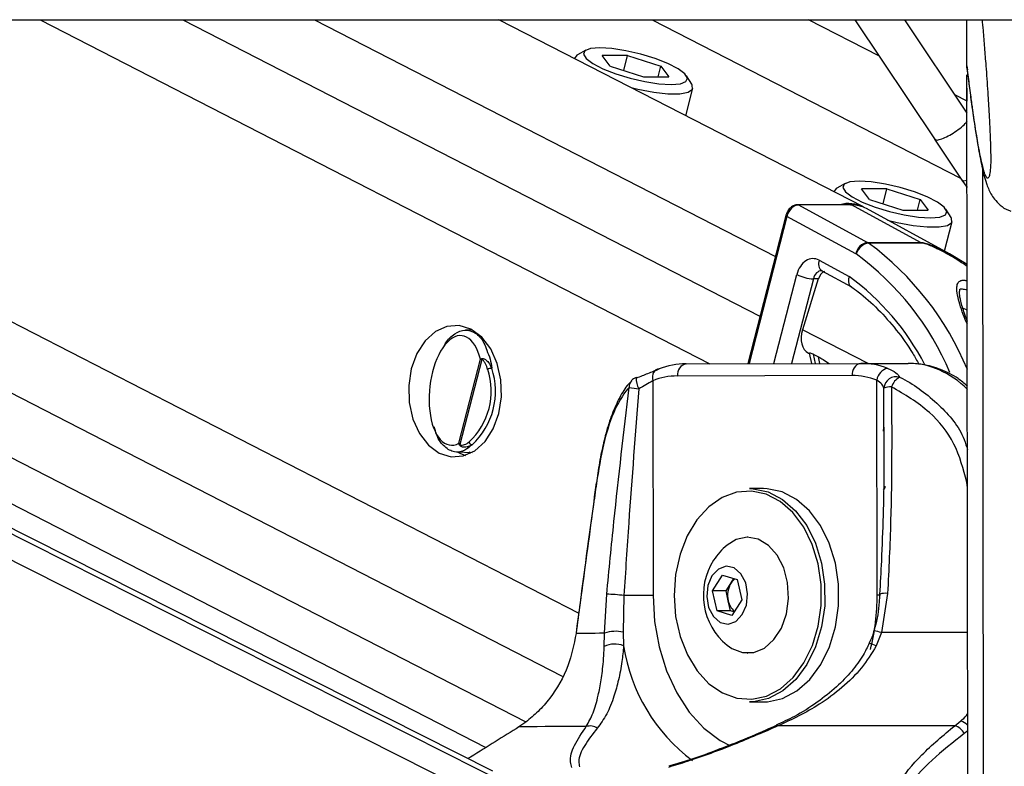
# Model space of a CAD drawing. Header units: millimetres. Extents: x 20 to 22981, y 40 to 19992.
# Tile 47 of 120: x 9338 to 9500, y 6490 to 6612. Entities that reach past the tile are written whole.
import ezdxf

# ---------------------------------------------------------------- set-up
doc = ezdxf.new("R2010")
doc.units = ezdxf.units.MM
doc.header["$LTSCALE"] = 2
doc.layers.add('COMPONENT_GEOMETRY', color=7, linetype='Continuous')
doc.styles.add('SLDTEXTSTYLE0', font='TXT', dxfattribs={"width": 0.75})
doc.dimstyles.new('SLDDIMSTYLE0', dxfattribs={"dimtxt": 100, "dimasz": 6.604, "dimexe": 0, "dimexo": 0.0625, "dimgap": 25, "dimtad": 0, "dimtih": 1, "dimtoh": 1, "dimdec": 0, "dimrnd": 1e-09, "dimzin": 12, "dimdsep": 46, "dimtxsty": 'SLDTEXTSTYLE0', "dimsah": 1, "dimcen": 0.09, "dimadec": 0, "dimazin": 3, "dimtfac": 1, "dimtdec": 0, "dimtofl": 0, "dimtmove": 0, "dimatfit": 3, "dimfxl": 1, "dimfrac": 2, "dimtolj": 1, "dimtzin": 12, "dimarcsym": 0})

# ---------------------------------------------------------------- blocks, each defined once
blk = doc.blocks.new('_D_5')
at = {"layer": 'COMPONENT_GEOMETRY', "color": 7}
for p, q in [((10452.12, 6612.47), (10452.12, 4529.82)), ((10252.05, 4509.51), (10221.59, 4509.51)), ((10221.59, 4509.51), (10221.59, 4350.76)), ((10652.19, 4509.51), (10682.66, 4509.51)), ((10682.66, 4509.51), (10682.66, 4350.76)), ((10221.59, 4350.76), (10252.05, 4350.76)), ((10682.66, 4350.76), (10652.19, 4350.76)), ((10452.12, 2118.49), (10452.12, 4201.14)), ((7098.83, 2118.49), (10458.47, 2118.49))]:
    blk.add_line(p, q, dxfattribs=at)
for points in [[(10452.12, 6612.47), (10451.11, 6605.86), (10453.14, 6605.86)], [(10452.12, 2118.49), (10453.14, 2125.1), (10451.11, 2125.1)]]:
    blk.add_solid(points, dxfattribs=at)
at = {"layer": 'COMPONENT_GEOMETRY', "color": 7, "char_height": 100, "attachment_point": 1, "style": 'SLDTEXTSTYLE0'}
for s, insert in [('7\'4.46"', (10252.05, 4479.66)), ('2247mm', (10179.35, 4330.05))]:
    blk.add_mtext(s, dxfattribs=dict(at, insert=insert))

msp = doc.modelspace()

# ---------------------------------------------------------------- linework, layer by layer
at = {"color": 7, "linetype": 'Continuous', "lineweight": 25}
for p, q in [((6966.76, 6612.47), (9506.66, 6612.47)), ((9415.7, 6489.2), (9171.49, 6612.47)), ((9182.22, 6612.47), (9414.56, 6493.07)), ((9476.47, 6581.74), (9416.69, 6612.47)), ((9479.02, 6606.54), (9467.49, 6612.47)), ((9475.07, 6612.47), (9488.23, 6592.73)), ((9493.47, 6597.13), (9483.25, 6612.47)), ((9493.46, 6604.55), (9493.45, 6612.47)), ((9493.46, 6604.55), (9493.45, 6612.47)), ((9493.46, 6604.55), (9493.45, 6612.47)), ((9493.46, 6606.78), (9493.45, 6612.47)), ((9493.46, 6604.88), (9493.45, 6612.47)), ((9493.46, 6606.38), (9493.45, 6612.47)), ((9429.11, 6606.2), (9429.09, 6606.09)), ((9430.96, 6607.47), (9429.57, 6606.7)), ((9437.78, 6606.57), (9433.63, 6606.57)), ((9434.94, 6604.83), (9433.63, 6606.57)), ((9437.16, 6604.13), (9437.78, 6606.57)), ((9437.78, 6606.57), (9443.24, 6604.83)), ((9493.46, 6604.87), (9493.46, 6606.38)), ((9434.94, 6604.83), (9440.39, 6603.1)), ((9442.79, 6603.1), (9443.24, 6604.83)), ((9443.24, 6604.83), (9444.54, 6603.1)), ((9493.46, 6604.88), (9493.46, 6604.87)), ((9493.46, 6604.87), (9493.52, 6604.23)), ((9440.39, 6603.1), (9444.54, 6603.1)), ((9448.33, 6601.88), (9447.47, 6603.23)), ((9493.47, 6599.12), (9493.46, 6603.42)), ((9493.63, 6480.13), (9493.46, 6603.42)), ((9493.46, 6600.12), (9493.46, 6603.42)), ((9447.33, 6596.72), (9448.48, 6601.22)), ((9493.47, 6599.12), (9491.45, 6600.15)), ((9493.47, 6599.96), (9493.46, 6600.12)), ((9493.46, 6599.12), (9493.46, 6600.12)), ((9488.14, 6592.86), (9492.63, 6586.13)), ((9473.5, 6585.61), (9472.1, 6584.84)), ((9492.63, 6586.13), (9493.49, 6584.91)), ((9471.65, 6584.34), (9471.62, 6584.24)), ((9480.32, 6584.71), (9476.17, 6584.71)), ((9477.47, 6582.98), (9476.17, 6584.71)), ((9479.69, 6582.27), (9480.32, 6584.71)), ((9480.32, 6584.71), (9485.77, 6582.98)), ((9474.35, 6582.12), (9465.67, 6582.12)), ((9465.82, 6582.08), (9477.16, 6575.94)), ((9474.5, 6582.08), (9465.82, 6582.08)), ((9485.84, 6575.94), (9474.5, 6582.08)), ((9477.47, 6582.98), (9482.92, 6581.24)), ((9485.33, 6581.24), (9485.77, 6582.98)), ((9485.77, 6582.98), (9487.08, 6581.24)), ((9463.76, 6580.35), (9457.52, 6556.04)), ((9475.24, 6574.07), (9463.92, 6580.2)), ((9490.59, 6574.07), (9476.97, 6581.47)), ((9482.92, 6581.24), (9487.08, 6581.24)), ((9490.86, 6580.02), (9490.01, 6581.37)), ((9489.77, 6574.51), (9491.02, 6579.36)), ((9477.16, 6575.94), (9485.84, 6575.94)), ((9486.02, 6575.83), (9477.34, 6575.83)), ((9493.5, 6572.31), (9490.58, 6574.06)), ((9469.22, 6573.01), (9474.13, 6570.35)), ((9469.64, 6571.26), (9469.68, 6571.25)), ((9469.68, 6571.25), (9474.53, 6568.62)), ((9469.08, 6569.93), (9466.5, 6561.61)), ((9469.08, 6569.93), (9468.27, 6569.96)), ((9412.32, 6561.56), (9411.2, 6561.54)), ((9467.46, 6557.77), (9467.61, 6557.69)), ((9467.6, 6557.74), (9467.94, 6556.07)), ((9468.25, 6557.62), (9469.13, 6557.17)), ((9410.14, 6542.98), (9413.68, 6556.76)), ((9413.88, 6556.73), (9410.3, 6542.79)), ((9447.4, 6556.01), (9476.03, 6556.09)), ((9476.03, 6556.09), (9483.82, 6556.09)), ((9441.92, 6553.24), (9441.97, 6518)), ((9474.62, 6554.09), (9445.98, 6554.01)), ((9478.74, 6518.1), (9478.69, 6553.34)), ((9479.79, 6544.94), (9479.8, 6545.62)), ((9409.76, 6541.55), (9412.32, 6541.48)), ((9412.1, 6541.36), (9411.84, 6541.5)), ((9460.07, 6535.55), (9457.81, 6535.55)), ((9457.52, 6527.55), (9457.48, 6527.55)), ((9451.73, 6518.79), (9453.38, 6521.35)), ((9453.38, 6521.35), (9455.78, 6520.61)), ((9454.77, 6520.07), (9455.22, 6520.79)), ((9455.78, 6520.61), (9456.52, 6517.31)), ((9452.48, 6515.49), (9451.73, 6518.79)), ((9453.94, 6518.79), (9451.73, 6518.79)), ((9453.94, 6518.79), (9454.77, 6520.07)), ((9454.31, 6517.14), (9453.94, 6518.79)), ((9434.02, 6511.8), (9434.37, 6518.21)), ((9437.2, 6518), (9437.08, 6511.99)), ((9454.69, 6515.49), (9454.31, 6517.14)), ((9456.52, 6517.31), (9454.87, 6514.75)), ((9480.45, 6518.33), (9479.43, 6511.92)), ((9454.87, 6514.75), (9452.48, 6515.49)), ((9454.69, 6515.49), (9452.48, 6515.49)), ((9455.24, 6515.32), (9454.69, 6515.49)), ((9433.97, 6509.61), (9434.02, 6511.8)), ((9437.08, 6511.99), (9437.14, 6509.73)), ((9479.43, 6511.92), (9478.56, 6509.73)), ((9457.48, 6508.55), (9457.52, 6508.55)), ((9457.81, 6500.55), (9460.07, 6500.55)), ((9421.11, 6497.24), (9419.99, 6496.46)), ((9462.16, 6496.68), (9462.15, 6496.68)), ((9491.45, 6496.65), (9492.43, 6497.43))]:
    msp.add_line(p, q, dxfattribs=at)
at = {"color": 8, "linetype": 'Continuous', "lineweight": 25}
for p, q in [((9419.56, 6481.98), (9161.06, 6612.47)), ((9418.91, 6486.62), (9169.58, 6612.47)), ((9196.94, 6612.47), (9421.1, 6497.27)), ((9217.54, 6612.47), (9427.06, 6504.79)), ((9240.37, 6612.47), (9429.78, 6515.13)), ((9341.46, 6612.47), (9451.29, 6556.02)), ((9364.84, 6612.47), (9459.51, 6563.81)), ((9386.45, 6612.47), (9462.03, 6573.62)), ((9441.82, 6612.47), (9492.4, 6586.47)), ((9493.46, 6604.55), (9493.45, 6612.47)), ((9493.46, 6604.55), (9493.45, 6612.47)), ((9493.46, 6604.55), (9493.45, 6612.47)), ((9493.47, 6599.12), (9493.46, 6603.42)), ((9493.67, 6446.52), (9493.46, 6603.42)), ((9493.46, 6600.12), (9493.46, 6603.42)), ((9493.46, 6599.71), (9493.46, 6600.12)), ((9493.46, 6599.73), (9493.46, 6599.71)), ((9493.46, 6599.12), (9493.46, 6599.71)), ((9496.25, 6441.7), (9496.05, 6587.82)), ((9463.92, 6580.2), (9457.71, 6556.04)), ((9461.8, 6556.05), (9465.55, 6570.64)), ((9468.27, 6569.96), (9464.7, 6556.06)), ((9493.51, 6564.79), (9492.79, 6565.15)), ((9477.24, 6556.09), (9466.5, 6561.61)), ((9468.25, 6557.62), (9468.57, 6556.07)), ((9469.35, 6556.07), (9469.13, 6557.17)), ((9479.8, 6545.62), (9479.82, 6552.01)), ((9493.42, 6536.59), (9493.55, 6536.61)), ((9493.55, 6535.67), (9493.42, 6536.59)), ((9493.61, 6495.82), (9493.02, 6495.35))]:
    msp.add_line(p, q, dxfattribs=at)
at = {"color": 7, "linetype": 'Continuous', "lineweight": 25, "flags": 128}
for points in [[(9433.24, 6607.84), (9431.72, 6607.72), (9430.8, 6607.36), (9430.56, 6606.8), (9431, 6606.08), (9432.1, 6605.26), (9433.76, 6604.41), (9435.86, 6603.59), (9438.22, 6602.87), (9440.64, 6602.31), (9442.95, 6601.95), (9444.94, 6601.83), (9446.45, 6601.95), (9447.37, 6602.31), (9447.62, 6602.87), (9447.18, 6603.59), (9446.08, 6604.41), (9444.41, 6605.26), (9442.32, 6606.08), (9439.96, 6606.8), (9437.53, 6607.36), (9435.23, 6607.72), (9433.24, 6607.84)], [(9429.57, 6606.7), (9429.45, 6606.62), (9429.1, 6606.09)], [(9438.37, 6601.32), (9439.49, 6601.06), (9442.08, 6600.57), (9444.42, 6600.32), (9446.34, 6600.32), (9447.71, 6600.57), (9448.42, 6601.06), (9448.41, 6601.74), (9448.33, 6601.88)], [(9475.77, 6585.98), (9474.26, 6585.86), (9473.34, 6585.5), (9473.09, 6584.94), (9473.53, 6584.22), (9474.63, 6583.4), (9476.29, 6582.55), (9478.39, 6581.73), (9480.75, 6581.01), (9483.18, 6580.45), (9485.48, 6580.09), (9487.47, 6579.97), (9488.99, 6580.09), (9489.91, 6580.45), (9490.15, 6581.01), (9489.71, 6581.73), (9488.61, 6582.55), (9486.95, 6583.4), (9484.85, 6584.22), (9482.49, 6584.94), (9480.07, 6585.5), (9477.76, 6585.86), (9475.77, 6585.98)], [(9472.1, 6584.84), (9471.98, 6584.77), (9471.63, 6584.23)], [(9474.35, 6582.12), (9474.42, 6582.11), (9474.5, 6582.08)], [(9480.45, 6579.58), (9482.02, 6579.2), (9484.61, 6578.72), (9486.95, 6578.46), (9488.88, 6578.46), (9490.24, 6578.72), (9490.95, 6579.2), (9490.94, 6579.88), (9490.86, 6580.02)], [(9406.9, 6541.37), (9408.84, 6540.76), (9410.83, 6540.89), (9412.74, 6541.74), (9414.42, 6543.25), (9415.76, 6545.33), (9416.68, 6547.84), (9417.11, 6550.59), (9417.02, 6553.4), (9416.42, 6556.09), (9415.35, 6558.47), (9413.88, 6560.37), (9412.11, 6561.67), (9410.17, 6562.28), (9408.17, 6562.16), (9406.27, 6561.31), (9404.59, 6559.79), (9403.25, 6557.71), (9402.33, 6555.21), (9401.9, 6552.46), (9401.98, 6549.64), (9402.59, 6546.95), (9403.66, 6544.58), (9405.13, 6542.67), (9406.9, 6541.37)], [(9442.96, 6555.17), (9442.69, 6555.13), (9442.45, 6555.02), (9442.24, 6554.84), (9442.07, 6554.6), (9441.95, 6554.31), (9441.88, 6553.98), (9441.87, 6553.61), (9441.92, 6553.24)], [(9439.31, 6553.71), (9439.22, 6553.77), (9439.2, 6553.77)], [(9409.98, 6541.54), (9410.29, 6541.37), (9411.2, 6540.99)], [(9432.66, 6536.48), (9432.66, 6536.46), (9432.69, 6536.42)], [(9445.43, 6518.02), (9445.68, 6514.58), (9446.42, 6511.28), (9447.61, 6508.26), (9449.21, 6505.64), (9451.15, 6503.52), (9453.34, 6502.01), (9455.71, 6501.15), (9458.16, 6500.98), (9460.58, 6501.51), (9462.87, 6502.71), (9464.94, 6504.55), (9466.71, 6506.94), (9468.11, 6509.78), (9469.07, 6512.96), (9469.55, 6516.36), (9469.55, 6519.82), (9469.05, 6523.2), (9468.08, 6526.38), (9466.68, 6529.22), (9464.91, 6531.6), (9462.83, 6533.42), (9460.53, 6534.62), (9458.11, 6535.13), (9455.67, 6534.95), (9453.3, 6534.08), (9451.11, 6532.55), (9449.17, 6530.42), (9447.58, 6527.79), (9446.4, 6524.77), (9445.67, 6521.46), (9445.43, 6518.02)], [(9457.81, 6535.55), (9458.41, 6535.53), (9460.88, 6535), (9463.23, 6533.78), (9465.36, 6531.91), (9467.18, 6529.48), (9468.61, 6526.57), (9469.6, 6523.32), (9470.11, 6519.86), (9470.12, 6516.32), (9469.62, 6512.85), (9468.64, 6509.59), (9467.21, 6506.68), (9465.4, 6504.23), (9463.28, 6502.36), (9460.93, 6501.12), (9458.46, 6500.58), (9457.81, 6500.55)], [(9460.07, 6500.55), (9460.72, 6500.58), (9463.19, 6501.12), (9465.54, 6502.36), (9467.66, 6504.23), (9469.47, 6506.68), (9470.9, 6509.59), (9471.88, 6512.85), (9472.38, 6516.32), (9472.38, 6519.86), (9471.87, 6523.32), (9470.88, 6526.57), (9469.44, 6529.48), (9467.62, 6531.91), (9465.5, 6533.78), (9463.15, 6535), (9460.67, 6535.53), (9460.07, 6535.55)], [(9454.11, 6509.84), (9454.88, 6509.29), (9456.65, 6508.63), (9458.48, 6508.66), (9460.24, 6509.39), (9461.79, 6510.76), (9463.02, 6512.67), (9463.84, 6514.99), (9464.19, 6517.53), (9464.04, 6520.11), (9463.4, 6522.53), (9462.33, 6524.63), (9460.9, 6526.23), (9459.21, 6527.23), (9457.39, 6527.55), (9455.58, 6527.17), (9454.11, 6526.27)], [(9451.64, 6521.25), (9450.97, 6519.66), (9450.77, 6517.83), (9451.09, 6516.03), (9451.87, 6514.54), (9452.99, 6513.58), (9454.29, 6513.31), (9455.56, 6513.75), (9456.61, 6514.86), (9457.29, 6516.44), (9457.48, 6518.28), (9457.17, 6520.07), (9456.39, 6521.57), (9455.27, 6522.52), (9453.97, 6522.8), (9452.7, 6522.35), (9451.64, 6521.25)], [(9441.97, 6518), (9441.47, 6518), (9440.92, 6518), (9440.32, 6518), (9439.69, 6518), (9439.05, 6518), (9438.41, 6518), (9437.78, 6518), (9437.2, 6518)], [(9429.34, 6511.82), (9429.34, 6511.81), (9429.35, 6511.77)], [(9434.02, 6511.8), (9433.21, 6511.8), (9432.48, 6511.79), (9431.8, 6511.79), (9431.18, 6511.79), (9430.63, 6511.78), (9430.14, 6511.78), (9429.72, 6511.78), (9429.35, 6511.77)], [(9431.03, 6496.51), (9429.11, 6496.51), (9427.34, 6496.5), (9425.72, 6496.49), (9424.26, 6496.49), (9422.95, 6496.48), (9421.8, 6496.47), (9420.81, 6496.47), (9419.99, 6496.46)], [(9491.45, 6496.65), (9487.64, 6496.65), (9483.87, 6496.64), (9480.15, 6496.63), (9476.48, 6496.63), (9472.87, 6496.62), (9469.33, 6496.61), (9465.86, 6496.6), (9462.46, 6496.6)]]:
    msp.add_lwpolyline(points, dxfattribs=at)
at = {"color": 8, "linetype": 'Continuous', "lineweight": 25, "flags": 128}
for points in [[(9493.48, 6586.07), (9492.91, 6586), (9492.63, 6586.12)], [(9465.67, 6582.12), (9465.74, 6582.11), (9465.82, 6582.08)], [(9463.76, 6580.35), (9463.76, 6580.35), (9463.77, 6580.32), (9463.8, 6580.28), (9463.85, 6580.24), (9463.92, 6580.2)], [(9441.97, 6518), (9442.22, 6513.72), (9442.97, 6509.56), (9444.2, 6505.63), (9445.86, 6502.04), (9447.92, 6498.89), (9450.32, 6496.26), (9453, 6494.22), (9454.67, 6493.33)], [(9478.74, 6518.1), (9479.15, 6518.1), (9479.25, 6518.1)], [(9493.58, 6511.95), (9492.54, 6511.95), (9490.31, 6511.94), (9488.1, 6511.94), (9485.9, 6511.94), (9483.72, 6511.93), (9481.56, 6511.93), (9479.43, 6511.92)]]:
    msp.add_lwpolyline(points, dxfattribs=at)
at = {"color": 7, "linetype": 'Continuous', "lineweight": 25}
for centre, radius, start, end in [((9474.05, 6576.86), 5.45, 63.5987, 105.2637), ((9474.57, 6577.01), 5.07, 61.6601, 90.7037), ((9477.55, 6573.61), 2.36, 99.6315, 168.7709), ((9477.73, 6573.33), 2.53, 98.9059, 163.842), ((9476.26, 6574.29), 1.87, 55.1585, 61.4957), ((9484.94, 6574.29), 1.87, 55.1585, 61.4957), ((9474.94, 6573.52), 0.625, 55.1585, 61.4957), ((9468.57, 6576.92), 6.97, 244.295, 267.4999), ((9414.55, 6556.78), 0.674, 172.4477, 184.7458), ((9447.46, 6543.63), 12.38, 90.2987, 111.3119), ((9447.75, 6554.27), 1.78, 101.4244, 188.1495), ((9476.39, 6554.34), 1.78, 101.4244, 188.1495), ((9476.04, 6543.73), 12.36, 68.9808, 90.0143), ((9404.03, 6551.52), 11.4, 312.8826, 18.2961), ((9404.13, 6551.52), 12, 312.8826, 18.2961), ((9415.6, 6553.71), 1.58, 92.8139, 118.4525), ((9480.86, 6553.12), 2.18, 100.3518, 174.2793), ((9439.91, 6551.9), 2, 110.8418, 137.3378), ((9446.04, 6542.67), 11.35, 90.2987, 111.3119), ((9474.62, 6542.76), 11.33, 68.9808, 90.0143), ((9481.88, 6551.83), 2.07, 75.2888, 174.8801), ((9483.89, 6551.24), 2.98, 119.9624, 160.5735), ((9446.16, 6605.67), 54.17, 261.4021, 263.0886), ((9481.03, 6548.87), 3.36, 89.0636, 110.9948), ((9412.4, 6543.37), 0.652, 197.9606, 260.5105), ((9410.7, 6542.49), 0.507, 142.7762, 155.9389), ((9460.85, 6518.05), 10.63, 129.3893, 147.2359), ((9460.85, 6518.05), 10.63, 147.2359, 230.6107), ((9456.78, 6518.81), 2.38, 125.9742, 147.9576), ((9458.15, 6518.05), 3.95, 149.1522, 193.309), ((9434.02, 6494.81), 23.4, 82.2042, 89.1581), ((9457.24, 6517.7), 2.98, 190.7119, 229.5283), ((9435.86, 6506.75), 5.38, 76.8355, 110.0544), ((9435.68, 6506.44), 3.61, 66.0447, 118.2292), ((9431.64, 6494.55), 2.05, 54.3177, 107.1937), ((9490.73, 6494.19), 2.56, 26.7968, 73.7869)]:
    msp.add_arc(centre, radius, start, end, dxfattribs=at)
at = {"color": 8, "linetype": 'Continuous', "lineweight": 25}
for centre, radius, start, end in [((9448.11, 6536.33), 49.13, 22.4258, 53.501), ((9447.59, 6536.35), 46.77, 22.9256, 53.6726), ((9470.62, 6572.44), 1.51, 157.7007, 231.6911), ((9449.5, 6536.65), 41.74, 27.3839, 53.8429), ((9439.58, 6552.24), 1.52, 138.8837, 184.6565), ((9443.45, 6553.78), 4.25, 180.1843, 206.2532), ((9479, 6536.2), 1.13, 311.4037, 347.0915), ((9443.19, 6517.97), 35.54, 345.664, 0.2144), ((9480.04, 6515.59), 2.78, 81.5948, 108.6302), ((9475.07, 6496.82), 15.72, 73.9028, 78.4372), ((9465.68, 6514.1), 28.87, 188.6971, 233.3065), ((9476.62, 6506.11), 4.11, 61.8621, 78.0553), ((9462.23, 6496.35), 0.341, 47.3481, 101.9916), ((9491.7, 6494.94), 2.59, 42.5844, 73.6883)]:
    msp.add_arc(centre, radius, start, end, dxfattribs=at)
at = {"color": 7, "linetype": 'Continuous', "lineweight": 25}
for centre, major_axis, ratio, start_param, end_param in [((9465.33, 6580.2), (0.93, 1.77), 0.663275, 0.333452, 1.904248), ((9468.21, 6569.27), (0, 4), 0.706963, 5.916984, 7.504924), ((9470.41, 6569.25), (0.19, 1.99), 0.721843, 0.368313, 1.291597), ((9409.67, 6551.65), (0.94, 8.98), 0.482038, 5.366836, 9.745045), ((9469.3, 6561.32), (1.86, 3.54), 0.676908, 1.835365, 3.146859)]:
    msp.add_ellipse(centre, major_axis=major_axis, ratio=ratio, start_param=start_param, end_param=end_param, dxfattribs=at)
at = {"color": 8, "linetype": 'Continuous', "lineweight": 25}
for centre, major_axis, ratio, start_param, end_param in [((9469.62, 6569.27), (-0.07, 2), 0.713577, 6.236535, 7.480923), ((9483.92, 6532.09), (-0.12, 24), 0.707102, 5.673655, 6.28145)]:
    msp.add_ellipse(centre, major_axis=major_axis, ratio=ratio, start_param=start_param, end_param=end_param, dxfattribs=at)
at = {"color": 7, "linetype": 'Continuous', "lineweight": 25}
for points, knots in [([(9495.93, 6612.47), (9495.99, 6611.89), (9496.12, 6610.41), (9496.32, 6607.9), (9496.53, 6605.25), (9496.71, 6602.79), (9496.86, 6600.58), (9497, 6598.24), (9497.13, 6596.06), (9497.22, 6594.06), (9497.28, 6592.61), (9497.32, 6591.44), (9497.34, 6590.7), (9497.35, 6590.06), (9497.35, 6589.58), (9497.35, 6589.12), (9497.34, 6588.7), (9497.31, 6588.24), (9497.29, 6588.03), (9497.28, 6587.9)], [0, 0, 0, 0, 0.084075, 0.21342, 0.343142, 0.430832, 0.518776, 0.60792, 0.697811, 0.756126, 0.815407, 0.842644, 0.870412, 0.888518, 0.907238, 0.92263, 0.945456, 0.968843, 1, 1, 1, 1]), ([(9493.5, 6604.23), (9493.56, 6603.69), (9493.75, 6602.11), (9493.94, 6600.71), (9494.07, 6599.78)], [0, 0, 0, 0, 0.340251, 1, 1, 1, 1]), ([(9494.07, 6599.78), (9494.17, 6599.05), (9494.47, 6596.75), (9494.97, 6593.46), (9495.58, 6589.86), (9496.11, 6587.38), (9496.56, 6585.83), (9496.91, 6584.85), (9497.3, 6584), (9497.91, 6583.03), (9498.87, 6582.04), (9499.83, 6581.3), (9500.51, 6581.12), (9500.64, 6581.08)], [0, 0, 0, 0, 0.093371, 0.2937863, 0.4809671, 0.6799845, 0.7803362, 0.8375026, 0.8838, 0.9191105, 0.9543075, 0.991016, 1, 1, 1, 1]), ([(9465.67, 6582.12), (9465.48, 6582.1), (9465.09, 6582.05), (9464.54, 6581.69), (9464.08, 6581.15), (9463.85, 6580.66), (9463.77, 6580.39), (9463.76, 6580.35)], [0, 0, 0, 0, 0.224252, 0.4537, 0.708751, 0.960287, 1, 1, 1, 1]), ([(9474.13, 6570.35), (9474.12, 6570.34), (9474.08, 6570.21), (9474.01, 6569.88), (9474.01, 6569.39), (9474.16, 6568.93), (9474.37, 6568.76), (9474.46, 6568.68)], [0, 0, 0, 0, 0.017952, 0.17762, 0.468959, 0.759982, 1, 1, 1, 1]), ([(9474.44, 6568.66), (9474.83, 6568.38), (9476.36, 6567.3), (9478.9, 6565.03), (9481.9, 6561.62), (9484.14, 6558.57), (9485.24, 6556.54), (9485.56, 6555.95)], [0, 0, 0, 0, 0.092566, 0.359482, 0.625809, 0.891521, 1, 1, 1, 1]), ([(9493.54, 6562.93), (9493.37, 6563.38), (9492.9, 6564.61), (9492.47, 6566.14), (9492.19, 6567.46), (9492.3, 6568.28), (9492.24, 6568.24), (9492.46, 6568.31), (9492.81, 6568.29), (9493.17, 6568.21), (9493.42, 6568.12), (9493.51, 6568.08)], [0, 0, 0, 0, 0.145486, 0.403136, 0.575808, 0.711979, 0.848994, 0.893193, 0.933889, 0.97746, 1, 1, 1, 1]), ([(9407.68, 6558.87), (9407.75, 6559.02), (9408.25, 6560), (9409.47, 6561.05), (9411.17, 6561.74), (9412.84, 6561.19), (9414.1, 6559.97), (9414.55, 6558.64), (9414.69, 6558.23)], [0, 0, 0, 0, 0.037642, 0.241332, 0.452486, 0.672277, 0.898308, 1, 1, 1, 1]), ([(9467.62, 6557.75), (9467.62, 6557.77), (9467.62, 6557.83), (9467.85, 6557.8), (9468.09, 6557.7), (9468.24, 6557.63), (9468.25, 6557.62)], [0, 0, 0, 0, 0.2854982, 0.624472, 0.9503968, 1, 1, 1, 1]), ([(9413.68, 6556.76), (9413.68, 6556.76), (9413.74, 6556.8), (9413.81, 6556.84), (9413.88, 6556.87)], [0, 0, 0, 0, 0.028617, 1, 1, 1, 1]), ([(9413.88, 6556.73), (9413.81, 6556.74), (9413.74, 6556.75), (9413.68, 6556.76), (9413.68, 6556.76)], [0, 0, 0, 0, 0.971367, 1, 1, 1, 1]), ([(9413.88, 6556.87), (9413.92, 6556.88), (9414.04, 6556.92), (9414.26, 6556.86), (9414.6, 6556.66), (9415.08, 6556.17), (9415.36, 6555.62), (9415.52, 6555.28)], [0, 0, 0, 0, 0.060695, 0.184545, 0.294065, 0.574644, 1, 1, 1, 1]), ([(9414.85, 6555.09), (9414.75, 6555.4), (9414.58, 6555.9), (9414.3, 6556.39), (9414.1, 6556.62), (9413.98, 6556.72), (9413.9, 6556.73), (9413.88, 6556.73)], [0, 0, 0, 0, 0.455671, 0.745011, 0.850638, 0.957061, 1, 1, 1, 1]), ([(9469.13, 6557.17), (9469.37, 6557.02), (9469.9, 6556.72), (9470.52, 6556.3), (9470.86, 6556.08)], [0, 0, 0, 0, 0.455329, 1, 1, 1, 1]), ([(9493.53, 6552.36), (9493.03, 6552.78), (9491.68, 6553.93), (9489.19, 6555.15), (9486.41, 6555.97), (9484.6, 6556.06), (9483.82, 6556.09)], [0, 0, 0, 0, 0.178252, 0.480235, 0.775495, 1, 1, 1, 1]), ([(9439.31, 6553.71), (9439.93, 6553.96), (9441.28, 6554.5), (9442.37, 6554.93), (9442.96, 6555.17)], [0, 0, 0, 0, 0.461861, 1, 1, 1, 1]), ([(9480.47, 6555.27), (9480.97, 6555.04), (9481.9, 6554.61), (9482.24, 6554.07), (9482.41, 6553.82)], [0, 0, 0, 0, 0.538139, 1, 1, 1, 1]), ([(9438.47, 6553.2), (9438.29, 6553.03), (9437.52, 6552.29), (9436.45, 6550.49), (9435.22, 6547.81), (9434.26, 6544.77), (9433.49, 6541.51), (9432.98, 6538.76), (9432.75, 6537.01), (9432.68, 6536.47)], [0, 0, 0, 0, 0.055241, 0.232386, 0.418987, 0.602849, 0.760205, 0.925957, 1, 1, 1, 1]), ([(9441.92, 6553.24), (9441.55, 6553.02), (9440.86, 6552.62), (9440.03, 6552.13), (9439.64, 6551.9)], [0, 0, 0, 0, 0.530587, 1, 1, 1, 1]), ([(9479.82, 6552.01), (9479.74, 6552.24), (9479.56, 6552.72), (9478.99, 6553.12), (9478.69, 6553.34)], [0, 0, 0, 0, 0.469413, 1, 1, 1, 1]), ([(9438.06, 6552.12), (9437.99, 6552.04), (9437.01, 6550.98), (9435.44, 6548.28), (9433.75, 6542.93), (9433.04, 6538.59), (9432.69, 6536.42)], [0, 0, 0, 0, 0.025047, 0.371523, 0.686338, 1, 1, 1, 1]), ([(9434.37, 6518.21), (9434.76, 6522.19), (9435.86, 6533.49), (9437.19, 6544.79), (9438.06, 6552.12)], [0, 0, 0, 0, 0.351724, 1, 1, 1, 1]), ([(9439.64, 6551.9), (9439.07, 6544.58), (9438.19, 6533.28), (9437.45, 6521.97), (9437.2, 6518)], [0, 0, 0, 0, 0.648203, 1, 1, 1, 1]), ([(9481.08, 6552.23), (9481.12, 6544.91), (9481.17, 6533.62), (9480.64, 6522.31), (9480.45, 6518.33)], [0, 0, 0, 0, 0.648276, 1, 1, 1, 1]), ([(9493.42, 6536.59), (9492.86, 6538.74), (9491.73, 6543.06), (9487.23, 6548.64), (9483.24, 6550.97), (9481.08, 6552.23)], [0, 0, 0, 0, 0.313753, 0.62866, 1, 1, 1, 1]), ([(9412.29, 6542.72), (9411.91, 6542.4), (9410.97, 6541.63), (9409.37, 6541.39), (9407.76, 6542.27), (9406.58, 6543.79), (9406.22, 6545.23), (9406.1, 6545.68)], [0, 0, 0, 0, 0.163165, 0.397297, 0.64066, 0.889319, 1, 1, 1, 1]), ([(9479.82, 6545.62), (9479.84, 6543.26), (9479.88, 6535.95), (9479.59, 6526.81), (9479.23, 6520.04), (9479.13, 6518.22)], [0, 0, 0, 0, 0.258831, 0.800542, 1, 1, 1, 1]), ([(9410.24, 6542.69), (9410.2, 6542.79), (9410.16, 6542.88), (9410.14, 6542.98), (9410.14, 6542.98)], [0, 0, 0, 0, 0.971383, 1, 1, 1, 1]), ([(9410.14, 6542.98), (9410.14, 6542.98), (9410.18, 6542.92), (9410.24, 6542.85), (9410.3, 6542.79)], [0, 0, 0, 0, 0.028633, 1, 1, 1, 1]), ([(9410.3, 6542.79), (9410.32, 6542.77), (9410.37, 6542.72), (9410.56, 6542.66), (9411.02, 6542.71), (9411.46, 6542.93), (9411.75, 6543.14), (9411.78, 6543.16)], [0, 0, 0, 0, 0.045344, 0.125649, 0.375686, 0.92411, 1, 1, 1, 1]), ([(9412.29, 6542.72), (9412.25, 6542.69), (9411.99, 6542.54), (9411.57, 6542.37), (9411.08, 6542.3), (9410.75, 6542.33), (9410.51, 6542.42), (9410.33, 6542.54), (9410.26, 6542.65), (9410.24, 6542.69)], [0, 0, 0, 0, 0.070103, 0.395135, 0.587131, 0.731052, 0.841657, 0.936351, 1, 1, 1, 1]), ([(9432.66, 6536.48), (9432.38, 6534.42), (9431.24, 6526.2), (9430.16, 6517.98), (9429.34, 6511.82)], [0, 0, 0, 0, 0.2501, 1, 1, 1, 1]), ([(9432.69, 6536.42), (9432.51, 6535.12), (9431.6, 6528.58), (9430.49, 6520.36), (9429.58, 6513.45), (9429.35, 6511.77)], [0, 0, 0, 0, 0.159188, 0.795943, 1, 1, 1, 1]), ([(9479.14, 6518.22), (9479.11, 6517.79), (9479.02, 6515.97), (9478.74, 6513.94), (9478.24, 6512.41), (9478.19, 6512.23)], [0, 0, 0, 0, 0.2117186, 0.9060962, 1, 1, 1, 1]), ([(9478.2, 6512.23), (9478.13, 6511.95), (9477.96, 6511.23), (9477.61, 6510.57), (9477.39, 6510.17)], [0, 0, 0, 0, 0.379599, 1, 1, 1, 1]), ([(9429.35, 6511.77), (9428.99, 6509.97), (9428.19, 6506.08), (9425.66, 6501.78), (9423.17, 6498.91), (9421.79, 6497.79), (9421.11, 6497.24)], [0, 0, 0, 0, 0.301539, 0.649276, 0.826766, 1, 1, 1, 1]), ([(9431.03, 6496.51), (9431.42, 6497.22), (9432.21, 6498.65), (9432.94, 6501.27), (9433.48, 6504.11), (9433.83, 6506.79), (9433.93, 6508.78), (9433.97, 6509.61)], [0, 0, 0, 0, 0.245373, 0.495297, 0.678097, 0.864612, 1, 1, 1, 1]), ([(9437.14, 6509.73), (9437.06, 6508.87), (9436.87, 6506.85), (9436.33, 6504.08), (9435.51, 6501.16), (9434.43, 6498.42), (9433.37, 6496.96), (9432.83, 6496.22)], [0, 0, 0, 0, 0.135243, 0.316731, 0.502899, 0.748887, 1, 1, 1, 1]), ([(9477.42, 6510.16), (9477.11, 6509.5), (9476.34, 6507.87), (9474.51, 6505.47), (9471.99, 6502.86), (9468.83, 6500.37), (9465.49, 6498.23), (9463.15, 6497.19), (9462.14, 6496.73)], [0, 0, 0, 0, 0.102179, 0.255592, 0.427605, 0.620658, 0.834549, 1, 1, 1, 1]), ([(9478.56, 6509.73), (9477.81, 6508.5), (9476.26, 6505.96), (9472.98, 6502.82), (9468.46, 6499.43), (9464.77, 6497.69), (9462.46, 6496.6)], [0, 0, 0, 0, 0.202402, 0.415938, 0.635024, 1, 1, 1, 1]), ([(9419.99, 6496.46), (9418.7, 6495.65), (9416.12, 6494.03), (9413.32, 6492.28), (9411.76, 6491.34), (9411.63, 6491.25)], [0, 0, 0, 0, 0.475763, 0.953424, 1, 1, 1, 1]), ([(9428.66, 6489.77), (9428.57, 6490.08), (9428.25, 6491.15), (9428.91, 6493.41), (9430.31, 6495.47), (9431.03, 6496.51)], [0, 0, 0, 0, 0.163716, 0.575625, 1, 1, 1, 1]), ([(9432.83, 6496.22), (9432.08, 6495.27), (9430.55, 6493.35), (9429.67, 6491.23), (9429.85, 6490.18), (9429.91, 6489.9)], [0, 0, 0, 0, 0.414625, 0.838122, 1, 1, 1, 1]), ([(9462.46, 6496.6), (9460.08, 6495.57), (9455.27, 6493.5), (9449.15, 6491.23), (9445.52, 6490.12), (9444.51, 6489.81)], [0, 0, 0, 0, 0.413472, 0.836281, 1, 1, 1, 1]), ([(9462.15, 6496.67), (9461.6, 6496.42), (9459.5, 6495.47), (9456.31, 6494.11), (9453.6, 6493.08), (9452.53, 6492.67)], [0, 0, 0, 0, 0.1802, 0.677661, 1, 1, 1, 1]), ([(9488.49, 6474), (9488.13, 6474.08), (9486.15, 6474.54), (9483.09, 6475.79), (9480.87, 6477.95), (9480.06, 6480.23), (9480.17, 6483.19), (9481.96, 6487.14), (9485.85, 6491.95), (9489.57, 6495.07), (9491.45, 6496.65)], [0, 0, 0, 0, 0.0240245, 0.1346376, 0.2445094, 0.3326295, 0.4239819, 0.6010944, 0.7982532, 1, 1, 1, 1]), ([(9493.02, 6495.35), (9491.18, 6493.91), (9487.47, 6491.02), (9483.48, 6486.56), (9481.54, 6482.86), (9481.27, 6480.1), (9481.9, 6477.96), (9483.93, 6475.9), (9486.82, 6474.73), (9488.69, 6474.29), (9489.03, 6474.21)], [0, 0, 0, 0, 0.200857, 0.405166, 0.583295, 0.670995, 0.761395, 0.868867, 0.976541, 1, 1, 1, 1]), ([(9452.53, 6492.67), (9452.17, 6492.53), (9450.52, 6491.88), (9447.83, 6490.96), (9445.53, 6490.27), (9444.55, 6489.98)], [0, 0, 0, 0, 0.141079, 0.635776, 1, 1, 1, 1])]:
    msp.add_open_spline(points, degree=3, knots=knots, dxfattribs=at)
at = {"color": 8, "linetype": 'Continuous', "lineweight": 25}
for points, knots in [([(9497.28, 6587.9), (9497.27, 6587.79), (9497.24, 6587.41), (9497.18, 6587.05), (9497.1, 6586.72), (9496.97, 6586.44), (9496.78, 6586.41), (9496.53, 6586.79), (9496.28, 6587.47), (9496, 6588.5), (9495.67, 6589.95), (9495.26, 6592.12), (9494.79, 6594.96), (9494.31, 6598.28), (9493.86, 6601.59), (9493.59, 6603.78), (9493.46, 6604.88)], [0, 0, 0, 0, 0.011741, 0.038771, 0.065123, 0.091643, 0.158766, 0.226648, 0.291762, 0.357102, 0.449069, 0.541324, 0.670999, 0.801133, 0.900489, 1, 1, 1, 1]), ([(9488.18, 6592.89), (9488.24, 6592.82), (9488.38, 6592.67), (9489.08, 6592.8), (9490.07, 6593.21), (9491.22, 6593.85), (9492.31, 6594.63), (9493.12, 6595.34), (9493.38, 6595.68), (9493.47, 6595.81)], [0, 0, 0, 0, 0.123696, 0.28095, 0.438203, 0.595457, 0.752711, 0.909965, 1, 1, 1, 1]), ([(9485.84, 6575.94), (9485.9, 6575.93), (9486.06, 6575.93), (9486.4, 6575.87), (9486.99, 6575.71), (9487.8, 6575.41), (9488.91, 6574.92), (9489.85, 6574.48), (9490.43, 6574.14), (9490.58, 6574.06)], [0, 0, 0, 0, 0.046998, 0.124099, 0.213473, 0.411577, 0.611405, 0.903788, 1, 1, 1, 1]), ([(9493.5, 6571.98), (9492.89, 6572.4), (9491.69, 6573.21), (9490.02, 6574.15), (9488.69, 6574.84), (9487.69, 6575.3), (9486.98, 6575.59), (9486.46, 6575.76), (9486.18, 6575.82), (9486.06, 6575.82), (9486.02, 6575.83)], [0, 0, 0, 0, 0.267676, 0.51804, 0.684842, 0.796164, 0.901196, 0.944881, 0.979722, 1, 1, 1, 1]), ([(9493.52, 6562.49), (9493.29, 6563.04), (9492.52, 6564.85), (9491.96, 6566.83), (9491.73, 6568.53), (9491.92, 6569.32), (9492.36, 6569.67), (9492.88, 6569.77), (9493.31, 6569.68), (9493.51, 6569.64)], [0, 0, 0, 0, 0.1541096, 0.5097362, 0.6904786, 0.8154286, 0.8887374, 0.9502592, 1, 1, 1, 1]), ([(9414.69, 6558.23), (9414.9, 6557.77), (9415.28, 6556.93), (9415.45, 6555.8), (9415.52, 6555.28)], [0, 0, 0, 0, 0.540441, 1, 1, 1, 1]), ([(9482.41, 6553.82), (9482.56, 6553.75), (9484.88, 6552.59), (9488.8, 6549.59), (9492.54, 6545.33), (9493.38, 6542.46), (9493.54, 6541.89)], [0, 0, 0, 0, 0.032403, 0.482523, 0.896163, 1, 1, 1, 1]), ([(9492.43, 6497.43), (9492.77, 6497.7), (9493.21, 6498.05), (9493.53, 6498.55), (9493.6, 6498.66)], [0, 0, 0, 0, 0.78237, 1, 1, 1, 1])]:
    msp.add_open_spline(points, degree=3, knots=knots, dxfattribs=at)

# ---------------------------------------------------------------- dimensions: what is measured, and where the dimension line sits
at = {"layer": 'COMPONENT_GEOMETRY', "color": 7}
dim = msp.add_linear_dim(base=(10452.12, 6612.47), p1=(7096.29, 2118.49), p2=(12075.31, 6612.47), angle=90, dimstyle='SLDDIMSTYLE0', dxfattribs=at)
dim.commit()
dim.dimension.update_dxf_attribs({"geometry": '_D_5', "text_midpoint": (10452.12, 4365.48), "dimtype": 160})

doc.saveas('drawing.dxf')
